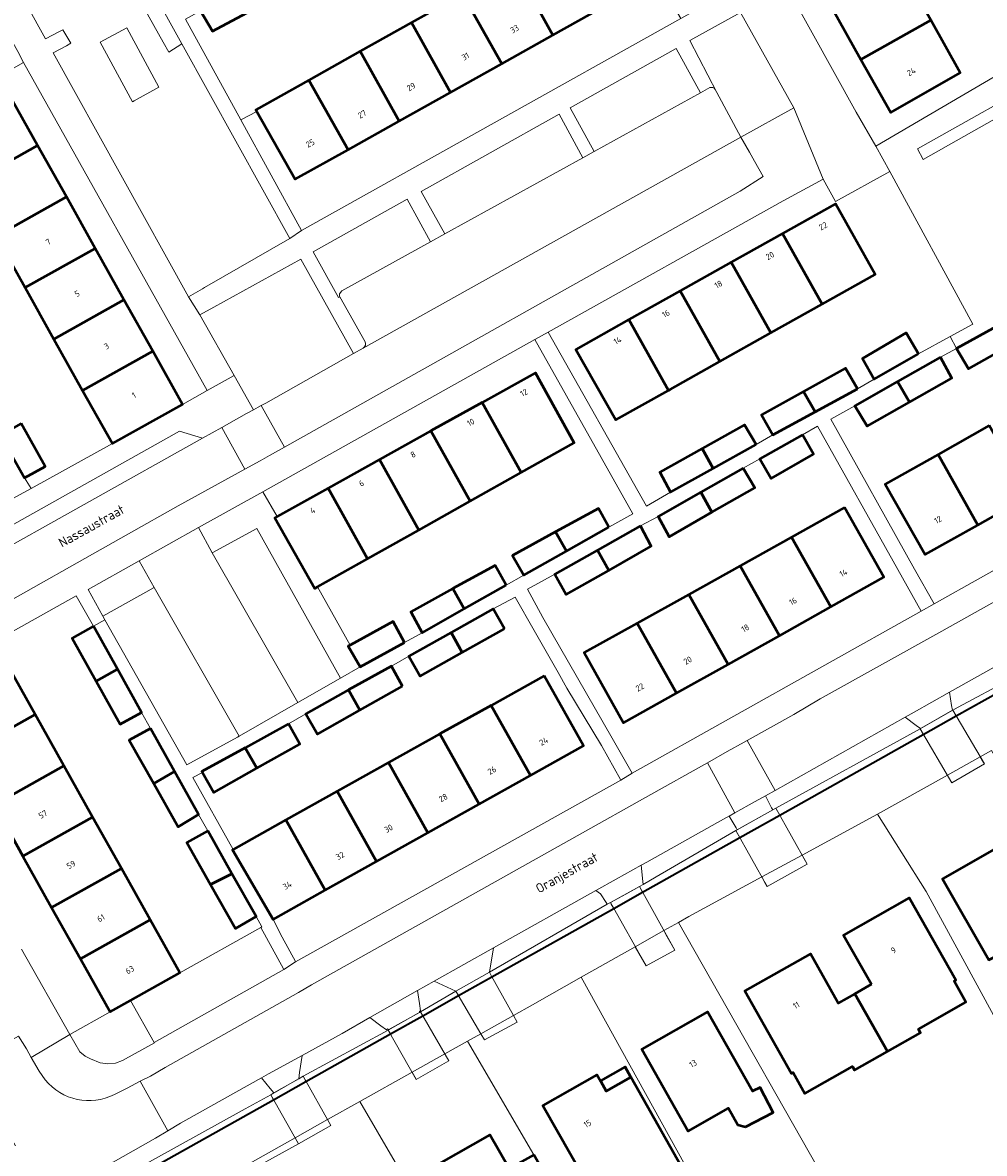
# Model space of a CAD drawing. Header units: metres. Extents: x 113441 to 115918, y 474822 to 477887.
# Tile 93 of 145: x 114792 to 114894, y 476319 to 476439. Entities that reach past the tile are written whole.
import ezdxf
from ezdxf.enums import TextEntityAlignment as Align

# ---------------------------------------------------------------- set-up
doc = ezdxf.new("R2010")
doc.units = ezdxf.units.M
for name, color, linetype, lineweight in [('B-WE-GK-BESCHOEIING-G', 252, 'GK-BESCHOEIING', 35), ('B-WE-GR-GROENVOORZIENING-GV', 252, 'Continuous', 18), ('B-WE-KW-KUNSTWERK_DEK-GV', 252, 'Continuous', 18), ('B-WE-KW-KUNSTWERK_LANDHOOFD-GV', 252, 'Continuous', 18), ('B-WE-OG-BEBOUWING-GV', 7, 'Continuous', 50), ('B-WE-OG-BEBOUWING-T18', 7, 'Continuous', 50), ('B-WE-OG-BEBOUWING_LUIFEL-GV', 7, 'Continuous', 50), ('B-WE-OG-TERREIN_ERF-GV', 252, 'Continuous', 18), ('B-WE-OG-TOPOGRAFIE-T18', 7, 'Continuous', 18), ('B-WE-OG-WATER-GV', 252, 'Continuous', 18), ('B-WE-OG-WATER_SLOOT-GV', 252, 'Continuous', 18), ('B-WE-VH-VERHARDING_GESLOTEN-GV', 252, 'Continuous', 18), ('B-WE-VH-VERHARDING_OPEN-GV', 252, 'Continuous', 18)]:
    doc.layers.add(name, color=color, linetype=linetype, lineweight=lineweight)
doc.styles.add('NLCS-ISO-ANNOTATIEF-T18', font='NLCS-ISO.ttf', dxfattribs={"height": 1.8})
doc.linetypes.add('GK-BESCHOEIING', pattern='A,30,-5,[1,NLCS.SHX,S=1,R=0,X=0,Y=0],-5', length=40)

msp = doc.modelspace()

# ---------------------------------------------------------------- linework, layer by layer
at = {"layer": 'B-WE-GK-BESCHOEIING-G', "ltscale": 0.5, "flags": 128}
msp.add_lwpolyline([(114804.345, 476317.123), (114818.606, 476325.142), (114822.046, 476327.076), (114830.976, 476332.097), (114834.386, 476334.015), (114838.182, 476336.149), (114841.71, 476338.133), (114854.592, 476345.376), (114857.647, 476347.094), (114867.925, 476352.873), (114872.155, 476355.252), (114887.325, 476363.782), (114890.796, 476365.733), (114896.87, 476369.149), (114900.294, 476371.074), (114903.241, 476372.731), (114906.039, 476374.304), (114916.202, 476380.019), (114920.606, 476382.495), (114924.291, 476384.567), (114924.603, 476384.767)], dxfattribs=at)
at = {"layer": 'B-WE-GR-GROENVOORZIENING-GV'}
for points in [[(114794.33, 476463.171), (114785.511, 476458.28), (114784.819, 476457.896), (114783.514, 476457.172), (114794.499, 476437.365), (114795.904, 476438.09), (114796.348, 476438.319), (114797.191, 476436.894), (114796.719, 476436.634), (114795.328, 476435.869), (114809.628, 476410.085), (114811.104, 476410.933), (114811.308, 476411.05), (114820.354, 476416.246), (114808.926, 476436.852), (114807.56, 476435.953), (114806.956, 476437.016), (114804.959, 476440.532), (114804.393, 476441.529), (114805.932, 476442.25)], [(114806.424, 476441.363), (114805.932, 476442.25), (114804.393, 476441.529), (114804.959, 476440.532), (114806.956, 476437.016), (114807.56, 476435.953), (114808.926, 476436.852), (114808.406, 476437.79)], [(114867.987, 476440.165), (114862.655, 476437.175), (114865.489, 476431.699), (114868.042, 476426.981), (114873.638, 476430.067)], [(114806.502, 476432.237), (114803.879, 476430.813), (114803.701, 476430.716), (114800.283, 476437.012), (114803.084, 476438.533)], [(114861.177, 476436.346), (114849.993, 476430.074), (114852.538, 476425.456), (114863.759, 476431.652)], [(114886.723, 476425.731), (114887.321, 476424.614), (114901.849, 476432.806), (114901.255, 476433.928)], [(114848.816, 476429.414), (114834.224, 476421.23), (114836.726, 476416.725), (114851.332, 476424.79)], [(114821.496, 476414.056), (114812.314, 476408.991), (114810.832, 476408.173), (114814.456, 476401.759), (114816.508, 476398.126), (114816.995, 476398.397), (114817.306, 476398.569), (114817.787, 476398.841), (114827.071, 476404.069)], [(114817.471, 476389.45), (114810.691, 476385.656), (114812.129, 476383.004), (114816.849, 476385.574), (114825.707, 476369.744), (114827.764, 476370.92), (114826.509, 476373.104), (114826.719, 476373.22), (114823.258, 476379.38), (114822.989, 476379.229), (114818.768, 476386.696), (114819.006, 476386.829)], [(114804.42, 476382.148), (114799.019, 476379.126), (114800.579, 476376.297), (114805.981, 476379.342)], [(114896.534, 476369.636), (114895.985, 476370.039), (114894.81, 476370.901), (114890.104, 476368.265), (114890.326, 476366.835), (114890.404, 476366.334), (114890.432, 476366.35), (114891.009, 476366.661)], [(114886.978, 476364.369), (114887.017, 476364.392), (114886.586, 476364.718), (114885.407, 476365.61), (114871.661, 476357.864), (114870.635, 476357.285), (114871.282, 476356.032), (114871.405, 476355.794), (114871.498, 476355.846), (114871.746, 476355.985)], [(114867.514, 476353.613), (114867.66, 476353.695), (114867.538, 476353.901), (114866.801, 476355.152), (114866.461, 476354.962), (114858.079, 476350.286), (114857.507, 476349.967), (114857.676, 476348.21), (114857.706, 476347.894), (114859.094, 476348.703)], [(114853.889, 476345.809), (114853.776, 476345.991), (114853.185, 476346.935), (114852.692, 476347.273), (114841.876, 476341.2), (114841.436, 476338.627)], [(114837.9, 476336.632), (114835.597, 476337.674), (114833.838, 476336.686), (114834.041, 476335.324), (114834.156, 476334.556), (114834.051, 476334.515), (114834.051, 476334.378), (114834.144, 476334.43)], [(114803.476, 476335.638), (114801.324, 476334.435), (114797.077, 476332.034), (114798.122, 476330.189), (114798.687, 476329.756), (114799.252, 476329.456), (114800.29, 476329.043), (114801.088, 476328.942), (114801.893, 476328.995), (114802.645, 476329.286), (114806.021, 476331.15), (114805.996, 476331.194)], [(114830.744, 476332.508), (114830.823, 476332.552), (114830.676, 476332.629), (114830.577, 476332.529), (114829.965, 476332.973), (114828.787, 476333.828), (114825.861, 476332.147), (114821.651, 476329.83), (114821.376, 476328.02), (114821.276, 476327.366), (114821.734, 476327.629)]]:
    msp.add_lwpolyline(points, close=True, dxfattribs=at)
for points in [[(114832.755, 476420.406), (114822.794, 476414.82), (114825.483, 476409.994), (114825.62, 476410.072)], [(114825.597, 476410.39), (114825.824, 476410.706), (114835.225, 476415.897), (114832.755, 476420.406)], [(114803.855, 476317.66), (114815.623, 476324.174), (114818.312, 476325.663), (114818.648, 476325.856), (114818.275, 476326.314), (114817.342, 476327.459), (114814.615, 476325.93), (114808.783, 476322.66), (114807.443, 476321.856), (114806.122, 476321.081), (114802.713, 476319.138)]]:
    msp.add_lwpolyline(points, dxfattribs=at)
msp.add_lwpolyline([(114825.62, 476410.072, -0.1551257), (114825.597, 476410.39)], format="xyb", dxfattribs=at)
at = {"layer": 'B-WE-KW-KUNSTWERK_DEK-GV'}
for points in [[(114893.782, 476360.663), (114890.432, 476366.35), (114886.978, 476364.369), (114890.359, 476358.652)], [(114875.046, 476350.063), (114871.746, 476355.985), (114867.514, 476353.613), (114870.805, 476347.699)], [(114861.038, 476340.965), (114857.319, 476347.688), (114854.246, 476345.991), (114858.011, 476339.296)], [(114841.668, 476338.209), (114841.436, 476338.627), (114837.9, 476336.632), (114838.148, 476336.207), (114840.529, 476332.123), (114840.907, 476331.474), (114844.366, 476333.353), (114843.975, 476334.057)], [(114837.155, 476329.256), (114834.144, 476334.43), (114830.744, 476332.508), (114833.701, 476327.291)], [(114824.684, 476322.398), (114821.734, 476327.629), (114818.312, 476325.663), (114821.241, 476320.479)]]:
    msp.add_lwpolyline(points, close=True, dxfattribs=at)
at = {"layer": 'B-WE-KW-KUNSTWERK_LANDHOOFD-GV'}
for points in [[(114890.796, 476365.733), (114890.432, 476366.35), (114890.404, 476366.334), (114887.34, 476364.577), (114887.017, 476364.392), (114886.978, 476364.369), (114887.177, 476364.032), (114887.325, 476363.782)], [(114893.343, 476361.408), (114889.875, 476359.471), (114890.208, 476358.908), (114890.359, 476358.652), (114893.782, 476360.663), (114893.689, 476360.82)], [(114872.155, 476355.252), (114871.746, 476355.985), (114871.498, 476355.846), (114871.405, 476355.794), (114867.66, 476353.695), (114867.514, 476353.613), (114867.925, 476352.873)], [(114875.046, 476350.063), (114874.826, 476350.457), (114874.514, 476351.017), (114870.247, 476348.702), (114870.571, 476348.12), (114870.805, 476347.699)], [(114857.647, 476347.094), (114857.319, 476347.688), (114855.87, 476346.888), (114854.246, 476345.991), (114854.328, 476345.844), (114854.592, 476345.376)], [(114860.253, 476342.385), (114859.896, 476343.03), (114856.871, 476341.324), (114857.258, 476340.636), (114858.011, 476339.296), (114861.038, 476340.965)], [(114841.71, 476338.133), (114841.436, 476338.627), (114837.9, 476336.632), (114838.182, 476336.149)], [(114834.386, 476334.015), (114834.144, 476334.43), (114834.051, 476334.378), (114830.823, 476332.552), (114830.744, 476332.508), (114830.976, 476332.097)], [(114843.975, 476334.057), (114840.529, 476332.123), (114840.907, 476331.474), (114844.366, 476333.353)], [(114837.155, 476329.256), (114836.728, 476329.99), (114833.271, 476328.05), (114833.683, 476327.322), (114833.701, 476327.291)], [(114822.046, 476327.076), (114821.734, 476327.629), (114821.276, 476327.366), (114819.141, 476326.14), (114818.648, 476325.856), (114818.312, 476325.663), (114818.606, 476325.142)], [(114824.684, 476322.398), (114824.643, 476322.47), (114824.328, 476323.03), (114820.89, 476321.1), (114821.241, 476320.479)]]:
    msp.add_lwpolyline(points, close=True, dxfattribs=at)
at = {"layer": 'B-WE-OG-BEBOUWING-GV'}
for points in [[(114849.434, 476448.187), (114844.045, 476445.166), (114848.161, 476437.747), (114853.578, 476440.775)], [(114844.045, 476445.166), (114838.606, 476442.116), (114842.743, 476434.718), (114848.161, 476437.747)], [(114885.071, 476444.762), (114877.69, 476440.616), (114880.736, 476435.195), (114888.108, 476439.337)], [(114815.619, 476442.843), (114810.886, 476440.333), (114812.168, 476438.163), (114816.834, 476440.673)], [(114838.606, 476442.116), (114833.193, 476439.081), (114837.325, 476431.689), (114842.743, 476434.718)], [(114833.193, 476439.081), (114827.779, 476436.045), (114831.908, 476428.66), (114837.325, 476431.689)], [(114888.108, 476439.337), (114880.736, 476435.195), (114883.889, 476429.582), (114891.218, 476433.782)], [(114827.779, 476436.045), (114822.365, 476433.01), (114826.49, 476425.631), (114831.908, 476428.66)], [(114822.365, 476433.01), (114816.743, 476429.857), (114816.839, 476429.687), (114820.905, 476422.509), (114826.49, 476425.631)], [(114783.113, 476427.55), (114785.654, 476423.006), (114786.254, 476421.934), (114793.67, 476426.081), (114790.529, 476431.697)], [(114793.67, 476426.081), (114786.254, 476421.934), (114786.329, 476421.798), (114789.297, 476416.492), (114796.713, 476420.639)], [(114796.713, 476420.639), (114789.297, 476416.492), (114792.34, 476411.05), (114799.756, 476415.197)], [(114872.447, 476416.776), (114876.639, 476409.295), (114882.221, 476412.423), (114878.051, 476419.916)], [(114872.447, 476416.776), (114867.025, 476413.737), (114871.217, 476406.256), (114876.639, 476409.295)], [(114799.756, 476415.197), (114792.34, 476411.05), (114795.384, 476405.608), (114802.799, 476409.755)], [(114867.025, 476413.737), (114861.602, 476410.698), (114865.794, 476403.216), (114871.217, 476406.256)], [(114861.602, 476410.698), (114856.179, 476407.66), (114860.372, 476400.177), (114860.558, 476400.281), (114865.794, 476403.216)], [(114802.799, 476409.755), (114795.384, 476405.608), (114798.427, 476400.166), (114805.842, 476404.313)], [(114856.179, 476407.66), (114850.574, 476404.519), (114854.795, 476397.051), (114860.372, 476400.177)], [(114896.627, 476404.986), (114895.385, 476407.126), (114890.848, 476404.623), (114892.103, 476402.472)], [(114886.829, 476404.048), (114885.508, 476406.265), (114880.888, 476403.562), (114882.143, 476401.379)], [(114805.842, 476404.313), (114798.427, 476400.166), (114801.568, 476394.55), (114808.983, 476398.697)], [(114889.137, 476403.686), (114884.614, 476401.111), (114885.866, 476398.93), (114890.339, 476401.476)], [(114840.691, 476398.912), (114844.819, 476391.505), (114850.395, 476394.641), (114846.305, 476402.04)], [(114880.357, 476400.352), (114879.102, 476402.535), (114874.656, 476400.058), (114875.891, 476397.915)], [(114885.866, 476398.93), (114884.614, 476401.111), (114880.091, 476398.536), (114881.392, 476396.383)], [(114875.891, 476397.915), (114874.656, 476400.058), (114870.21, 476397.581), (114871.425, 476395.478)], [(114840.691, 476398.912), (114835.255, 476395.883), (114839.394, 476388.455), (114844.819, 476391.505)], [(114791.923, 476396.675), (114789.743, 476395.43), (114792.279, 476390.91), (114794.476, 476392.138)], [(114835.255, 476395.883), (114829.82, 476392.854), (114833.971, 476385.405), (114839.394, 476388.455)], [(114869.641, 476394.447), (114868.426, 476396.55), (114863.95, 476394.044), (114865.115, 476391.924)], [(114894.307, 476396.446), (114888.898, 476393.403), (114893.095, 476385.935), (114898.506, 476388.976)], [(114874.542, 476395.479), (114870.045, 476392.948), (114871.245, 476390.872), (114875.717, 476393.445)], [(114865.115, 476391.924), (114863.95, 476394.044), (114859.473, 476391.537), (114860.588, 476389.4)], [(114829.82, 476392.854), (114824.385, 476389.826), (114828.548, 476382.355), (114833.971, 476385.405)], [(114888.898, 476393.403), (114883.289, 476390.248), (114887.517, 476382.8), (114893.095, 476385.935)], [(114868.293, 476391.962), (114863.79, 476389.403), (114864.969, 476387.287), (114869.496, 476389.88)], [(114824.385, 476389.826), (114819.006, 476386.829), (114818.768, 476386.696), (114822.989, 476379.229), (114823.258, 476379.38), (114828.548, 476382.355)], [(114864.969, 476387.287), (114863.79, 476389.403), (114859.288, 476386.845), (114860.443, 476384.694)], [(114854.088, 476385.692), (114852.967, 476387.686), (114848.429, 476385.201), (114849.584, 476383.159)], [(114879.008, 476387.798), (114873.391, 476384.665), (114877.539, 476377.263), (114883.145, 476380.404)], [(114849.584, 476383.159), (114848.429, 476385.201), (114843.891, 476382.717), (114845.079, 476380.627)], [(114857.411, 476385.837), (114852.891, 476383.284), (114854.056, 476381.13), (114858.566, 476383.686)], [(114873.391, 476384.665), (114867.954, 476381.632), (114872.107, 476374.219), (114877.539, 476377.263)], [(114854.056, 476381.13), (114852.891, 476383.284), (114848.371, 476380.731), (114849.546, 476378.574)], [(114843.228, 476379.574), (114842.039, 476381.664), (114837.58, 476379.206), (114838.782, 476377.059)], [(114867.954, 476381.632), (114862.516, 476378.598), (114866.675, 476371.176), (114872.107, 476374.219)], [(114838.782, 476377.059), (114837.58, 476379.206), (114833.12, 476376.748), (114834.335, 476374.544)], [(114862.516, 476378.598), (114857.079, 476375.566), (114861.243, 476368.133), (114866.675, 476371.176)], [(114843.023, 476374.959), (114841.855, 476377.067), (114837.394, 476374.561), (114838.563, 476372.445)], [(114832.47, 476373.516), (114831.255, 476375.72), (114826.719, 476373.22), (114826.509, 476373.104), (114827.764, 476370.92)], [(114857.079, 476375.566), (114851.463, 476372.433), (114855.638, 476364.992), (114861.243, 476368.133)], [(114799.564, 476375.227), (114797.312, 476373.966), (114799.86, 476369.412), (114802.113, 476370.672)], [(114838.563, 476372.445), (114837.394, 476374.561), (114832.932, 476372.056), (114834.104, 476369.931)], [(114786.039, 476361.773), (114793.408, 476365.893), (114790.273, 476371.5), (114782.904, 476367.38)], [(114832.248, 476368.885), (114831.074, 476371.014), (114826.559, 476368.484), (114827.754, 476366.351)], [(114802.113, 476370.672), (114799.86, 476369.412), (114802.408, 476364.857), (114804.661, 476366.117)], [(114847.229, 476369.989), (114841.626, 476366.859), (114845.782, 476359.435), (114851.379, 476362.568)], [(114827.754, 476366.351), (114826.559, 476368.484), (114822.045, 476365.954), (114823.26, 476363.817)], [(114841.626, 476366.859), (114836.201, 476363.828), (114840.36, 476356.399), (114845.782, 476359.435)], [(114793.408, 476365.893), (114786.039, 476361.773), (114789.076, 476356.341), (114796.445, 476360.461)], [(114820.193, 476364.901), (114815.617, 476362.378), (114816.862, 476360.198), (114821.408, 476362.764)], [(114805.616, 476364.397), (114803.353, 476363.169), (114805.95, 476358.596), (114808.14, 476359.854)], [(114836.201, 476363.828), (114830.775, 476360.797), (114834.937, 476353.363), (114840.36, 476356.399)], [(114816.862, 476360.198), (114815.617, 476362.378), (114811.04, 476359.854), (114811.089, 476359.768), (114812.315, 476357.631)], [(114796.445, 476360.461), (114789.076, 476356.341), (114792.114, 476350.908), (114799.483, 476355.028)], [(114830.775, 476360.797), (114825.35, 476357.766), (114829.515, 476350.327), (114834.937, 476353.363)], [(114808.14, 476359.854), (114805.95, 476358.596), (114808.546, 476354.023), (114810.663, 476355.311)], [(114825.35, 476357.766), (114819.925, 476354.735), (114824.092, 476347.291), (114829.515, 476350.327)], [(114799.483, 476355.028), (114792.114, 476350.908), (114795.152, 476345.475), (114802.521, 476349.595)], [(114819.925, 476354.735), (114814.348, 476351.619), (114814.258, 476351.569), (114818.58, 476344.205), (114824.092, 476347.291)], [(114811.659, 476353.58), (114809.442, 476352.358), (114811.955, 476347.905), (114814.212, 476349.044)], [(114901.221, 476343.852), (114896.332, 476352.478), (114889.358, 476348.5), (114894.26, 476339.93), (114894.738, 476340.201), (114895.754, 476338.409), (114901.739, 476341.801), (114900.733, 476343.576)], [(114802.521, 476349.595), (114795.152, 476345.475), (114798.189, 476340.043), (114805.558, 476344.163)], [(114814.212, 476349.044), (114811.955, 476347.905), (114814.582, 476343.252), (114816.765, 476344.507)], [(114881.841, 476337.348), (114880.085, 476336.352), (114883.546, 476330.237), (114887.043, 476332.22), (114886.816, 476332.62), (114891.836, 476335.466), (114890.578, 476337.684), (114890.77, 476337.793), (114885.838, 476346.492), (114878.899, 476342.558)], [(114805.558, 476344.163), (114798.189, 476340.043), (114801.324, 476334.435), (114803.476, 476335.638), (114808.693, 476338.555)], [(114880.085, 476336.352), (114878.33, 476335.356), (114875.407, 476340.573), (114868.446, 476336.673), (114873.377, 476327.898), (114873.569, 476328.006), (114874.811, 476325.814), (114879.822, 476328.655), (114880.049, 476328.255), (114883.546, 476330.237)], [(114868.532, 476322.264), (114871.448, 476323.786), (114870.06, 476326.446), (114869.278, 476326.038), (114864.512, 476334.429), (114857.551, 476330.475), (114862.45, 476321.816), (114866.715, 476324.229), (114867.7, 476322.488)], [(114856.404, 476327.528), (114853.799, 476326.042), (114852.808, 476327.779), (114847.092, 476324.519), (114853.017, 476314.131), (114856.83, 476316.303), (114858.576, 476313.265), (114862.355, 476315.416), (114863.022, 476315.795)], [(114846.133, 476319.308), (114843.524, 476317.85), (114841.491, 476321.419), (114834.556, 476317.492), (114840.981, 476306.172), (114850.516, 476311.634)]]:
    msp.add_lwpolyline(points, close=True, dxfattribs=at)
at = {"layer": 'B-WE-OG-BEBOUWING_LUIFEL-GV'}
msp.add_lwpolyline([(114853.179, 476327.128), (114853.799, 476326.042), (114856.404, 476327.528), (114855.785, 476328.614)], close=True, dxfattribs=at)
at = {"layer": 'B-WE-OG-TERREIN_ERF-GV'}
for points in [[(114870.927, 476446.436), (114880.23, 476429.614), (114882.302, 476426.026), (114900.788, 476436.825), (114899.088, 476439.8), (114896.951, 476438.585), (114894.392, 476443.135)], [(114809.292, 476439.435), (114815.143, 476428.79), (114816.839, 476429.687), (114816.743, 476429.857), (114822.365, 476433.01), (114827.779, 476436.045), (114833.193, 476439.081), (114838.606, 476442.116)], [(114816.834, 476440.673), (114812.168, 476438.163), (114810.886, 476440.333)], [(114888.108, 476439.337), (114891.218, 476433.782), (114883.889, 476429.582), (114880.736, 476435.195), (114877.69, 476440.616)], [(114790.529, 476431.697), (114793.67, 476426.081), (114796.713, 476420.639), (114799.756, 476415.197), (114802.799, 476409.755), (114805.842, 476404.313), (114808.983, 476398.697), (114811.609, 476400.151), (114792.18, 476434.879), (114773.593, 476424.329)], [(114791.923, 476396.675), (114794.476, 476392.138), (114792.279, 476390.91), (114792.97, 476389.795), (114801.568, 476394.55), (114798.427, 476400.166), (114795.384, 476405.608), (114792.34, 476411.05), (114789.297, 476416.492)], [(114896.627, 476404.986), (114892.103, 476402.472), (114890.848, 476404.623), (114889.137, 476403.686), (114890.339, 476401.476), (114885.866, 476398.93), (114881.392, 476396.383), (114880.091, 476398.536), (114877.536, 476397.141), (114886.403, 476381.252), (114888.465, 476377.585), (114922.756, 476396.857)], [(114898.506, 476388.976), (114893.095, 476385.935), (114887.517, 476382.8), (114883.289, 476390.248), (114888.898, 476393.403), (114894.307, 476396.446)], [(114790.273, 476371.5), (114793.408, 476365.893), (114796.445, 476360.461), (114799.483, 476355.028), (114802.521, 476349.595), (114805.558, 476344.163), (114808.693, 476338.555), (114817.26, 476343.349), (114817.389, 476343.421), (114816.765, 476344.507), (114814.582, 476343.252), (114811.955, 476347.905), (114809.442, 476352.358), (114811.659, 476353.58), (114810.663, 476355.311), (114808.546, 476354.023), (114805.95, 476358.596), (114803.353, 476363.169), (114805.616, 476364.397), (114804.661, 476366.117), (114802.408, 476364.857), (114799.86, 476369.412), (114797.312, 476373.966), (114799.564, 476375.227), (114797.753, 476378.438), (114777.388, 476367.057)], [(114791.947, 476341.073), (114797.077, 476332.034), (114801.324, 476334.435), (114798.189, 476340.043), (114795.152, 476345.475), (114792.114, 476350.908), (114789.076, 476356.341)], [(114868.995, 476305.853), (114851.153, 476338.1), (114845.991, 476335.189), (114843.975, 476334.057), (114844.366, 476333.353), (114840.907, 476331.474), (114840.529, 476332.123), (114839.137, 476331.342), (114846.133, 476319.308)], [(114846.133, 476319.308), (114839.137, 476331.342), (114836.728, 476329.99), (114837.155, 476329.256), (114833.701, 476327.291), (114833.683, 476327.322), (114833.271, 476328.05), (114827.743, 476324.947), (114835.216, 476312.128)], [(114834.556, 476317.492), (114841.491, 476321.419), (114843.524, 476317.85)]]:
    msp.add_lwpolyline(points, dxfattribs=at)
for points in [[(114859.164, 476443.898), (114853.578, 476440.775), (114848.161, 476437.747), (114842.743, 476434.718), (114837.325, 476431.689), (114831.908, 476428.66), (114826.49, 476425.631), (114820.905, 476422.509), (114816.839, 476429.687), (114815.143, 476428.79), (114821.582, 476417.074), (114861.675, 476439.526)], [(114869.641, 476394.447), (114871.425, 476395.478), (114870.21, 476397.581), (114874.656, 476400.058), (114879.102, 476402.535), (114880.357, 476400.352), (114882.143, 476401.379), (114880.888, 476403.562), (114885.508, 476406.265), (114886.829, 476404.048), (114890.162, 476405.874), (114892.56, 476407.188), (114883.783, 476423.324), (114878.025, 476420.17), (114876.75, 476422.526), (114872.51, 476420.229), (114847.668, 476406.34), (114858.054, 476387.941), (114860.588, 476389.4), (114859.473, 476391.537), (114863.95, 476394.044), (114868.426, 476396.55)], [(114876.639, 476409.295), (114871.217, 476406.256), (114865.794, 476403.216), (114860.558, 476400.281), (114860.372, 476400.177), (114854.795, 476397.051), (114850.574, 476404.519), (114856.179, 476407.66), (114861.602, 476410.698), (114867.025, 476413.737), (114872.447, 476416.776), (114878.051, 476419.916), (114882.221, 476412.423)], [(114842.039, 476381.664), (114843.228, 476379.574), (114845.079, 476380.627), (114843.891, 476382.717), (114848.429, 476385.201), (114852.967, 476387.686), (114854.088, 476385.692), (114856.616, 476387.112), (114846.257, 476405.55), (114817.471, 476389.45), (114819.006, 476386.829), (114824.385, 476389.826), (114829.82, 476392.854), (114835.255, 476395.883), (114840.691, 476398.912), (114846.305, 476402.04), (114850.395, 476394.641), (114844.819, 476391.505), (114839.394, 476388.455), (114833.971, 476385.405), (114828.548, 476382.355), (114823.258, 476379.38), (114826.719, 476373.22), (114831.255, 476375.72), (114832.47, 476373.516), (114834.335, 476374.544), (114833.12, 476376.748), (114837.58, 476379.206)], [(114874.542, 476395.479), (114875.717, 476393.445), (114871.245, 476390.872), (114870.045, 476392.948), (114868.293, 476391.962), (114869.496, 476389.88), (114864.969, 476387.287), (114860.443, 476384.694), (114859.288, 476386.845), (114857.411, 476385.837), (114858.566, 476383.686), (114854.056, 476381.13), (114849.546, 476378.574), (114848.371, 476380.731), (114845.455, 476379.145), (114847.096, 476376.155), (114854.431, 476363.384), (114856.532, 476359.688), (114887.097, 476376.836), (114884.626, 476381.237), (114876.139, 476396.378)], [(114867.954, 476381.632), (114873.391, 476384.665), (114879.008, 476387.798), (114883.145, 476380.404), (114877.539, 476377.263), (114872.107, 476374.219), (114866.675, 476371.176), (114861.243, 476368.133), (114855.638, 476364.992), (114851.463, 476372.433), (114857.079, 476375.566), (114862.516, 476378.598)], [(114847.229, 476369.989), (114851.379, 476362.568), (114845.782, 476359.435), (114840.36, 476356.399), (114834.937, 476353.363), (114829.515, 476350.327), (114824.092, 476347.291), (114818.58, 476344.205), (114819.519, 476342.337), (114820.926, 476339.763), (114820.949, 476339.721), (114855.349, 476358.939), (114855.304, 476359.019), (114853.3, 476362.606), (114849.641, 476368.681), (114848.706, 476370.326), (114846.189, 476374.772), (114844.171, 476378.32), (114841.855, 476377.067), (114843.023, 476374.959), (114838.563, 476372.445), (114834.104, 476369.931), (114832.932, 476372.056), (114831.074, 476371.014), (114832.248, 476368.885), (114827.754, 476366.351), (114823.26, 476363.817), (114822.045, 476365.954), (114820.193, 476364.901), (114821.408, 476362.764), (114816.862, 476360.198), (114812.315, 476357.631), (114811.089, 476359.768), (114810.075, 476359.223), (114814.348, 476351.619), (114819.925, 476354.735), (114825.35, 476357.766), (114830.775, 476360.797), (114836.201, 476363.828), (114841.626, 476366.859)], [(114894.54, 476362.077), (114893.343, 476361.408), (114893.689, 476360.82), (114893.782, 476360.663), (114890.359, 476358.652), (114890.208, 476358.908), (114889.875, 476359.471), (114882.476, 476355.336), (114887.629, 476347.161), (114900.355, 476323.777), (114901.944, 476321.019), (114902.563, 476319.941), (114914.601, 476326.865), (114913.058, 476329.572)], [(114902.563, 476319.941), (114901.944, 476321.019), (114896.837, 476318.099), (114895.177, 476320.895), (114897.215, 476322.029), (114900.355, 476323.777), (114887.629, 476347.161), (114882.476, 476355.336), (114874.514, 476351.017), (114874.826, 476350.457), (114875.046, 476350.063), (114870.805, 476347.699), (114870.571, 476348.12), (114870.247, 476348.702), (114862.545, 476344.524), (114861.439, 476343.9), (114879.677, 476311.798), (114879.696, 476311.764), (114884.176, 476314.205), (114885.611, 476311.549), (114881.132, 476309.129), (114881.568, 476308.358)], [(114901.221, 476343.852), (114900.733, 476343.576), (114901.739, 476341.801), (114895.754, 476338.409), (114894.738, 476340.201), (114894.26, 476339.93), (114889.358, 476348.5), (114896.332, 476352.478)], [(114883.546, 476330.237), (114880.049, 476328.255), (114879.822, 476328.655), (114874.811, 476325.814), (114873.569, 476328.006), (114873.377, 476327.898), (114868.446, 476336.673), (114875.407, 476340.573), (114878.33, 476335.356), (114880.085, 476336.352), (114881.841, 476337.348), (114878.899, 476342.558), (114885.838, 476346.492), (114890.77, 476337.793), (114890.578, 476337.684), (114891.836, 476335.466), (114886.816, 476332.62), (114887.043, 476332.22)], [(114861.439, 476343.9), (114859.896, 476343.03), (114860.253, 476342.385), (114861.038, 476340.965), (114858.011, 476339.296), (114857.258, 476340.636), (114856.871, 476341.324), (114851.153, 476338.1), (114868.995, 476305.853), (114879.677, 476311.798)], [(114868.532, 476322.264), (114867.7, 476322.488), (114866.715, 476324.229), (114862.45, 476321.816), (114857.551, 476330.475), (114864.512, 476334.429), (114869.278, 476326.038), (114870.06, 476326.446), (114871.448, 476323.786)], [(114853.017, 476314.131), (114847.092, 476324.519), (114852.808, 476327.779), (114853.799, 476326.042), (114856.404, 476327.528), (114863.022, 476315.795), (114862.355, 476315.416), (114858.576, 476313.265), (114856.83, 476316.303)], [(114869.971, 476251.085), (114865.037, 476259.877), (114849.332, 476286.713), (114842.434, 476282.66), (114838.382, 476289.558), (114841.27, 476291.255), (114839.143, 476294.876), (114843.152, 476297.232), (114837.711, 476307.814), (114829.02, 476302.867), (114824.074, 476311.556), (114831.009, 476315.49), (114833.476, 476311.141), (114835.216, 476312.128), (114827.743, 476324.947), (114824.328, 476323.03), (114824.643, 476322.47), (114824.684, 476322.398), (114821.241, 476320.479), (114817.783, 476318.568), (114833.107, 476291.33), (114839.287, 476280.811), (114867.225, 476231.796), (114877.861, 476237.773)]]:
    msp.add_lwpolyline(points, close=True, dxfattribs=at)
at = {"layer": 'B-WE-OG-WATER-GV'}
for points in [[(114896.87, 476369.149), (114890.796, 476365.733), (114887.325, 476363.782), (114872.155, 476355.252), (114867.925, 476352.873), (114857.647, 476347.094), (114854.592, 476345.376), (114841.71, 476338.133), (114838.182, 476336.149), (114834.386, 476334.015), (114830.976, 476332.097), (114822.046, 476327.076), (114818.606, 476325.142), (114804.345, 476317.123)], [(114814.131, 476317.307), (114820.89, 476321.1), (114824.328, 476323.03), (114827.743, 476324.947), (114833.271, 476328.05), (114836.728, 476329.99), (114839.137, 476331.342), (114840.529, 476332.123), (114843.975, 476334.057), (114845.991, 476335.189), (114851.153, 476338.1), (114856.871, 476341.324), (114859.896, 476343.03), (114861.439, 476343.9), (114862.545, 476344.524), (114870.247, 476348.702), (114874.514, 476351.017), (114882.476, 476355.336), (114889.875, 476359.471), (114893.343, 476361.408), (114894.54, 476362.077)]]:
    msp.add_lwpolyline(points, dxfattribs=at)
at = {"layer": 'B-WE-OG-WATER_SLOOT-GV'}
for points in [[(114896.87, 476369.149), (114896.585, 476369.658), (114896.534, 476369.636), (114891.009, 476366.661), (114890.432, 476366.35), (114890.796, 476365.733)], [(114887.325, 476363.782), (114887.177, 476364.032), (114886.978, 476364.369), (114871.746, 476355.985), (114872.155, 476355.252)], [(114867.925, 476352.873), (114867.514, 476353.613), (114859.094, 476348.703), (114857.706, 476347.894), (114857.319, 476347.688), (114857.647, 476347.094)], [(114854.592, 476345.376), (114854.328, 476345.844), (114854.246, 476345.991), (114853.889, 476345.809), (114841.436, 476338.627), (114841.71, 476338.133)], [(114838.182, 476336.149), (114837.9, 476336.632), (114834.144, 476334.43), (114834.386, 476334.015)], [(114830.976, 476332.097), (114830.744, 476332.508), (114821.734, 476327.629), (114822.046, 476327.076)], [(114804.821, 476316.258), (114804.345, 476317.123), (114818.606, 476325.142), (114818.312, 476325.663), (114815.623, 476324.174), (114803.855, 476317.66), (114803.802, 476317.63), (114803.545, 476316.597), (114804.81, 476314.465), (114805.954, 476312.536), (114806.455, 476312.724), (114806.604, 476312.829), (114810.524, 476314.558), (114817.783, 476318.568), (114821.241, 476320.479), (114820.89, 476321.1), (114814.131, 476317.307), (114806.38, 476313.207), (114806.1, 476313.754)]]:
    msp.add_lwpolyline(points, close=True, dxfattribs=at)
at = {"layer": 'B-WE-VH-VERHARDING_GESLOTEN-GV'}
for points in [[(114803.701, 476430.716), (114803.879, 476430.813), (114806.502, 476432.237), (114803.084, 476438.533), (114800.283, 476437.012)], [(114869.465, 476424.439), (114868.941, 476425.374), (114868.042, 476426.981), (114828.097, 476404.648), (114827.071, 476404.069), (114817.787, 476398.841), (114817.306, 476398.569), (114819.772, 476394.182), (114867.958, 476421.236), (114870.376, 476422.811)], [(114817.306, 476398.569), (114816.995, 476398.397), (114816.508, 476398.126), (114815.773, 476397.718), (114814.702, 476397.124), (114813.152, 476396.264), (114815.597, 476391.847), (114817.194, 476392.733), (114818.2, 476393.298), (114819.449, 476394), (114819.772, 476394.182)], [(114868.714, 476363.144), (114868.366, 476362.95), (114866.595, 476361.959), (114864.495, 476360.785), (114867.396, 476355.482), (114869.532, 476356.671), (114870.635, 476357.285), (114871.661, 476357.864)], [(114841.876, 476341.2), (114852.692, 476347.273), (114854.83, 476348.469), (114857.507, 476349.967), (114858.079, 476350.286), (114866.461, 476354.962), (114866.801, 476355.152), (114867.396, 476355.482), (114864.495, 476360.785), (114864.175, 476360.605), (114858.5, 476357.431), (114850.741, 476353.038), (114822.627, 476337.288), (114821.26, 476336.482), (114807.168, 476328.537), (114805.589, 476327.647), (114804.527, 476327.107), (114807.443, 476321.856), (114808.783, 476322.66), (114814.615, 476325.93), (114817.342, 476327.459), (114818.092, 476327.872), (114821.651, 476329.83), (114825.861, 476332.147), (114828.787, 476333.828), (114833.838, 476336.686), (114835.597, 476337.674)]]:
    msp.add_lwpolyline(points, close=True, dxfattribs=at)
for points in [[(114803.287, 476384.987), (114808.546, 476387.955), (114815.597, 476391.847), (114813.152, 476396.264), (114811.117, 476395.134), (114775.208, 476375.032), (114774.551, 476374.649)], [(114918.681, 476391.179), (114888.986, 476374.523), (114876.417, 476367.561), (114873.638, 476365.899), (114868.714, 476363.144), (114871.661, 476357.864), (114885.407, 476365.61), (114886.362, 476366.15), (114890.104, 476368.265), (114894.81, 476370.901)], [(114771.379, 476373.934), (114770.485, 476374.015), (114770.047, 476374.088), (114769.163, 476374.361), (114768.618, 476374.655), (114768.046, 476375.034), (114767.567, 476375.427), (114767.062, 476375.94), (114773.749, 476363.865), (114773.623, 476364.617), (114773.598, 476365.801), (114773.732, 476366.633), (114773.952, 476367.224), (114774.812, 476368.567), (114775.268, 476369.127), (114775.644, 476369.498), (114775.962, 476369.67), (114776.01, 476369.696), (114776.029, 476369.707), (114777.21, 476370.411), (114787.763, 476376.271), (114803.287, 476384.987)]]:
    msp.add_lwpolyline(points, dxfattribs=at)
at = {"layer": 'B-WE-VH-VERHARDING_OPEN-GV'}
for points in [[(114856.653, 476471.867), (114851.412, 476481.204), (114846.657, 476478.565), (114853.652, 476465.966), (114848.478, 476463.085), (114849.611, 476461.042), (114854.815, 476463.871), (114866.752, 476442.369), (114867.987, 476440.165), (114873.638, 476430.067), (114876.75, 476422.526), (114878.025, 476420.17), (114883.783, 476423.324), (114882.302, 476426.026), (114880.23, 476429.614), (114870.927, 476446.436)], [(114810.886, 476440.333), (114809.833, 476442.378), (114808.173, 476441.471), (114796.458, 476462.585), (114795.65, 476463.953), (114794.33, 476463.171), (114805.932, 476442.25), (114806.424, 476441.363), (114808.406, 476437.79), (114808.926, 476436.852), (114820.354, 476416.246), (114821.582, 476417.074), (114815.143, 476428.79), (114809.292, 476439.435)], [(114912.654, 476418.43), (114910.147, 476422.957), (114909.138, 476424.781), (114906.628, 476429.265), (114904.118, 476433.748), (114902.001, 476437.508), (114900.788, 476436.825), (114882.302, 476426.026), (114883.783, 476423.324), (114892.56, 476407.188), (114890.162, 476405.874), (114890.848, 476404.623), (114895.385, 476407.126), (114899.921, 476409.629), (114901.685, 476410.659), (114906.202, 476413.235), (114910.718, 476415.811), (114911.824, 476416.462), (114913.293, 476417.276)], [(114886.723, 476425.731), (114901.255, 476433.928), (114901.849, 476432.806), (114887.321, 476424.614)], [(114848.371, 476380.731), (114852.891, 476383.284), (114857.411, 476385.837), (114859.288, 476386.845), (114863.79, 476389.403), (114868.293, 476391.962), (114870.045, 476392.948), (114874.542, 476395.479), (114876.139, 476396.378), (114884.626, 476381.237), (114887.097, 476376.836), (114888.465, 476377.585), (114886.403, 476381.252), (114877.536, 476397.141), (114880.091, 476398.536), (114884.614, 476401.111), (114889.137, 476403.686), (114890.848, 476404.623), (114890.162, 476405.874), (114886.829, 476404.048), (114882.143, 476401.379), (114880.357, 476400.352), (114875.891, 476397.915), (114871.425, 476395.478), (114869.641, 476394.447), (114865.115, 476391.924), (114860.588, 476389.4), (114858.054, 476387.941), (114847.668, 476406.34), (114846.257, 476405.55), (114856.616, 476387.112), (114854.088, 476385.692), (114849.584, 476383.159), (114845.079, 476380.627), (114843.228, 476379.574), (114838.782, 476377.059), (114834.335, 476374.544), (114832.47, 476373.516), (114827.764, 476370.92), (114825.707, 476369.744), (114821.187, 476367.16), (114814.976, 476363.609), (114814.789, 476363.502), (114809.431, 476360.581), (114800.792, 476375.919), (114799.564, 476375.227), (114802.113, 476370.672), (114804.661, 476366.117), (114805.616, 476364.397), (114808.14, 476359.854), (114810.663, 476355.311), (114811.659, 476353.58), (114814.212, 476349.044), (114816.765, 476344.507), (114817.389, 476343.421), (114817.26, 476343.349), (114819.662, 476338.989), (114819.698, 476338.923), (114820.949, 476339.721), (114820.926, 476339.763), (114819.519, 476342.337), (114818.58, 476344.205), (114814.258, 476351.569), (114814.348, 476351.619), (114810.075, 476359.223), (114811.089, 476359.768), (114811.04, 476359.854), (114815.617, 476362.378), (114820.193, 476364.901), (114822.045, 476365.954), (114826.559, 476368.484), (114831.074, 476371.014), (114832.932, 476372.056), (114837.394, 476374.561), (114841.855, 476377.067), (114844.171, 476378.32), (114846.189, 476374.772), (114848.706, 476370.326), (114849.641, 476368.681), (114853.3, 476362.606), (114855.304, 476359.019), (114855.349, 476358.939), (114856.532, 476359.688), (114854.431, 476363.384), (114847.096, 476376.155), (114845.455, 476379.145)], [(114811.117, 476395.134), (114808.664, 476395.849), (114775.934, 476377.504), (114775.243, 476375.152), (114775.208, 476375.032)], [(114812.129, 476383.004), (114810.691, 476385.656), (114804.42, 476382.148), (114805.981, 476379.342), (114814.976, 476363.609), (114821.187, 476367.16)], [(114812.129, 476383.004), (114821.187, 476367.16), (114825.707, 476369.744), (114816.849, 476385.574)], [(114805.981, 476379.342), (114800.579, 476376.297), (114800.792, 476375.919), (114809.431, 476360.581), (114814.789, 476363.502), (114814.976, 476363.609)], [(114890.104, 476368.265), (114886.362, 476366.15), (114885.407, 476365.61), (114886.586, 476364.718), (114887.017, 476364.392), (114887.34, 476364.577), (114890.404, 476366.334), (114890.326, 476366.835)], [(114871.282, 476356.032), (114870.635, 476357.285), (114869.532, 476356.671), (114867.396, 476355.482), (114866.801, 476355.152), (114867.538, 476353.901), (114867.66, 476353.695), (114871.405, 476355.794)], [(114857.507, 476349.967), (114854.83, 476348.469), (114852.692, 476347.273), (114853.185, 476346.935), (114853.776, 476345.991), (114853.889, 476345.809), (114854.246, 476345.991), (114855.87, 476346.888), (114857.319, 476347.688), (114857.706, 476347.894), (114857.676, 476348.21)], [(114819.662, 476338.989), (114817.26, 476343.349), (114808.693, 476338.555), (114803.476, 476335.638), (114805.996, 476331.194), (114819.698, 476338.923)], [(114841.876, 476341.2), (114835.597, 476337.674), (114837.9, 476336.632), (114841.436, 476338.627)], [(114834.041, 476335.324), (114833.838, 476336.686), (114828.787, 476333.828), (114829.965, 476332.973), (114830.577, 476332.529), (114830.676, 476332.629), (114830.823, 476332.552), (114834.051, 476334.378), (114834.051, 476334.515), (114834.156, 476334.556)], [(114821.376, 476328.02), (114821.651, 476329.83), (114818.092, 476327.872), (114817.342, 476327.459), (114818.275, 476326.314), (114818.648, 476325.856), (114819.141, 476326.14), (114821.276, 476327.366)]]:
    msp.add_lwpolyline(points, close=True, dxfattribs=at)
for points in [[(114779.518, 476457.774), (114791.569, 476436.036), (114792.18, 476434.879), (114811.609, 476400.151), (114814.456, 476401.759), (114810.832, 476408.173), (114809.628, 476410.085), (114795.328, 476435.869), (114796.719, 476436.634), (114797.191, 476436.894), (114796.348, 476438.319), (114795.904, 476438.09), (114794.499, 476437.365), (114783.514, 476457.172)], [(114865.316, 476432.019), (114865.489, 476431.699), (114862.655, 476437.175), (114867.987, 476440.165), (114866.752, 476442.369), (114861.675, 476439.526), (114821.582, 476417.074), (114820.354, 476416.246), (114811.308, 476411.05), (114811.104, 476410.933), (114809.628, 476410.085), (114810.832, 476408.173), (114812.314, 476408.991), (114821.496, 476414.056), (114827.071, 476404.069), (114828.097, 476404.648)], [(114773.593, 476424.329), (114792.18, 476434.879), (114791.569, 476436.036)], [(114851.332, 476424.79), (114852.538, 476425.456), (114849.993, 476430.074), (114861.177, 476436.346), (114863.759, 476431.652), (114864.753, 476432.201)], [(114864.753, 476432.201), (114863.759, 476431.652), (114852.538, 476425.456), (114851.332, 476424.79), (114836.726, 476416.725), (114835.225, 476415.897), (114825.824, 476410.706), (114825.597, 476410.39)], [(114868.042, 476426.981), (114865.489, 476431.699), (114865.316, 476432.019)], [(114777.388, 476367.057), (114797.753, 476378.438), (114799.564, 476375.227), (114800.792, 476375.919), (114800.579, 476376.297), (114799.019, 476379.126), (114804.42, 476382.148), (114810.691, 476385.656), (114817.471, 476389.45), (114846.257, 476405.55), (114847.668, 476406.34), (114872.51, 476420.229), (114876.75, 476422.526), (114873.638, 476430.067), (114868.042, 476426.981), (114868.941, 476425.374), (114869.465, 476424.439), (114870.376, 476422.811), (114867.958, 476421.236), (114819.772, 476394.182), (114819.449, 476394), (114818.2, 476393.298), (114817.194, 476392.733), (114815.597, 476391.847), (114808.546, 476387.955), (114803.287, 476384.987), (114787.763, 476376.271)], [(114828.299, 476405.328), (114825.62, 476410.072), (114825.483, 476409.994), (114822.794, 476414.82), (114832.755, 476420.406), (114835.225, 476415.897), (114836.726, 476416.725), (114834.224, 476421.23), (114848.816, 476429.414), (114851.332, 476424.79)], [(114828.097, 476404.648), (114868.042, 476426.981)], [(114825.62, 476410.072), (114828.299, 476405.328)], [(114811.117, 476395.134), (114813.152, 476396.264), (114814.702, 476397.124), (114815.773, 476397.718), (114816.508, 476398.126), (114814.456, 476401.759), (114811.609, 476400.151), (114808.983, 476398.697), (114801.568, 476394.55), (114792.97, 476389.795), (114791.742, 476389.116), (114782.998, 476384.281), (114775.702, 476380.138), (114771.428, 476377.752), (114773.656, 476374.26)], [(114774.551, 476374.649), (114775.208, 476375.032), (114775.243, 476375.152), (114775.934, 476377.504), (114808.664, 476395.849), (114811.117, 476395.134)], [(114922.756, 476396.857), (114888.465, 476377.585), (114887.097, 476376.836), (114856.532, 476359.688), (114855.349, 476358.939), (114820.949, 476339.721), (114819.698, 476338.923), (114805.996, 476331.194), (114806.021, 476331.15), (114802.645, 476329.286), (114801.893, 476328.995), (114801.088, 476328.942), (114800.29, 476329.043), (114799.252, 476329.456), (114798.687, 476329.756), (114798.122, 476330.189), (114797.077, 476332.034), (114792.994, 476329.612), (114793.816, 476328.162), (114794.475, 476327.238)], [(114791.742, 476389.116), (114792.97, 476389.795), (114792.279, 476390.91), (114789.743, 476395.43)], [(114864.495, 476360.785), (114866.595, 476361.959), (114868.366, 476362.95), (114868.714, 476363.144), (114873.638, 476365.899), (114876.417, 476367.561), (114888.986, 476374.523), (114918.681, 476391.179)], [(114801.784, 476325.677), (114803.14, 476326.371), (114804.527, 476327.107), (114805.589, 476327.647), (114807.168, 476328.537), (114821.26, 476336.482), (114822.627, 476337.288), (114850.741, 476353.038), (114858.5, 476357.431), (114864.175, 476360.605), (114864.495, 476360.785)], [(114791.635, 476331.869), (114792.48, 476330.517), (114792.994, 476329.612), (114797.077, 476332.034), (114791.947, 476341.073)], [(114794.475, 476327.238), (114793.816, 476328.162), (114792.994, 476329.612), (114792.48, 476330.517), (114791.635, 476331.869), (114786.431, 476329.017), (114787.2, 476327.598), (114791.339, 476320.255)], [(114799.281, 476316.986), (114799.708, 476317.35), (114800.088, 476317.598), (114800.626, 476317.949), (114801.659, 476318.538), (114802.713, 476319.138), (114806.122, 476321.081), (114807.443, 476321.856), (114804.527, 476327.107)], [(114804.527, 476327.107), (114803.14, 476326.371), (114801.784, 476325.677)]]:
    msp.add_lwpolyline(points, dxfattribs=at)
for points in [[(114865.316, 476432.019, 0.3418982), (114864.753, 476432.201)], [(114864.753, 476432.201, -0.3418982), (114865.316, 476432.019)], [(114825.597, 476410.39, 0.1551257), (114825.62, 476410.072)], [(114828.299, 476405.328, -0.3874196), (114828.097, 476404.648)], [(114828.097, 476404.648, 0.3874196), (114828.299, 476405.328)], [(114801.784, 476325.677, -0.3510793), (114794.475, 476327.238)], [(114794.475, 476327.238, 0.3510793), (114801.784, 476325.677)]]:
    msp.add_lwpolyline(points, format="xyb", dxfattribs=at)

# ---------------------------------------------------------------- texts
at = {"layer": 'B-WE-OG-BEBOUWING-T18', "style": 'NLCS-ISO-ANNOTATIEF-T18'}
for s, rotation, p in [('33', 29.2, (114844.104, 476438.399)), ('31', 29.2, (114838.912, 476435.497)), ('24', 29.3, (114886.061, 476433.882)), ('29', 29.2, (114833.166, 476432.285)), ('27', 29.2, (114827.987, 476429.389)), ('25', 29.2, (114822.5, 476426.322)), ('22', 29, (114876.729, 476417.559)), ('7', 29.2, (114794.792, 476415.878)), ('20', 29, (114871.107, 476414.428)), ('18', 29.1, (114865.663, 476411.393)), ('5', 29.2, (114797.849, 476410.411)), ('16', 29.1, (114860.111, 476408.299)), ('14', 29, (114854.995, 476405.45)), ('3', 29.2, (114800.958, 476404.851)), ('1', 29.2, (114803.856, 476399.669)), ('12', 29.1, (114845.095, 476399.933)), ('10', 29.1, (114839.474, 476396.801)), ('8', 29.1, (114833.366, 476393.399)), ('6', 29.1, (114827.903, 476390.355)), ('4', 29.2, (114822.751, 476387.484)), ('12', 29.3, (114888.882, 476386.491)), ('14', 29.3, (114878.881, 476380.87)), ('16', 29.3, (114873.546, 476377.871)), ('18', 29.3, (114868.498, 476375.034)), ('20', 29.3, (114862.409, 476371.611)), ('22', 29.3, (114857.353, 476368.769)), ('24', 29.3, (114847.182, 476363.052)), ('26', 29.3, (114841.711, 476359.977)), ('28', 29.3, (114836.558, 476357.081)), ('57', 29.2, (114794.228, 476355.324)), ('30', 29.3, (114830.778, 476353.831)), ('59', 29.2, (114797.206, 476349.998)), ('32', 29.3, (114825.654, 476350.952)), ('34', 29.3, (114820.069, 476347.812)), ('61', 29.2, (114800.36, 476344.356)), ('9', 29.6, (114884.169, 476340.948)), ('63', 29.2, (114803.421, 476338.882)), ('11', 29.3, (114873.89, 476335.138)), ('13', 29.6, (114862.98, 476328.959)), ('15', 29.7, (114851.817, 476322.609))]:
    msp.add_text(s, height=0.64, rotation=rotation, dxfattribs=at).set_placement(p, align=Align.MIDDLE)
at = {"layer": 'B-WE-OG-TOPOGRAFIE-T18', "style": 'NLCS-ISO-ANNOTATIEF-T18'}
for s, rotation, p in [('Nassaustraat', 29.2, (114799.359, 476385.838)), ('Oranjestraat', 29.3, (114849.697, 476349.023))]:
    msp.add_text(s, height=1, rotation=rotation, dxfattribs=at).set_placement(p, align=Align.MIDDLE)

doc.saveas('drawing.dxf')
